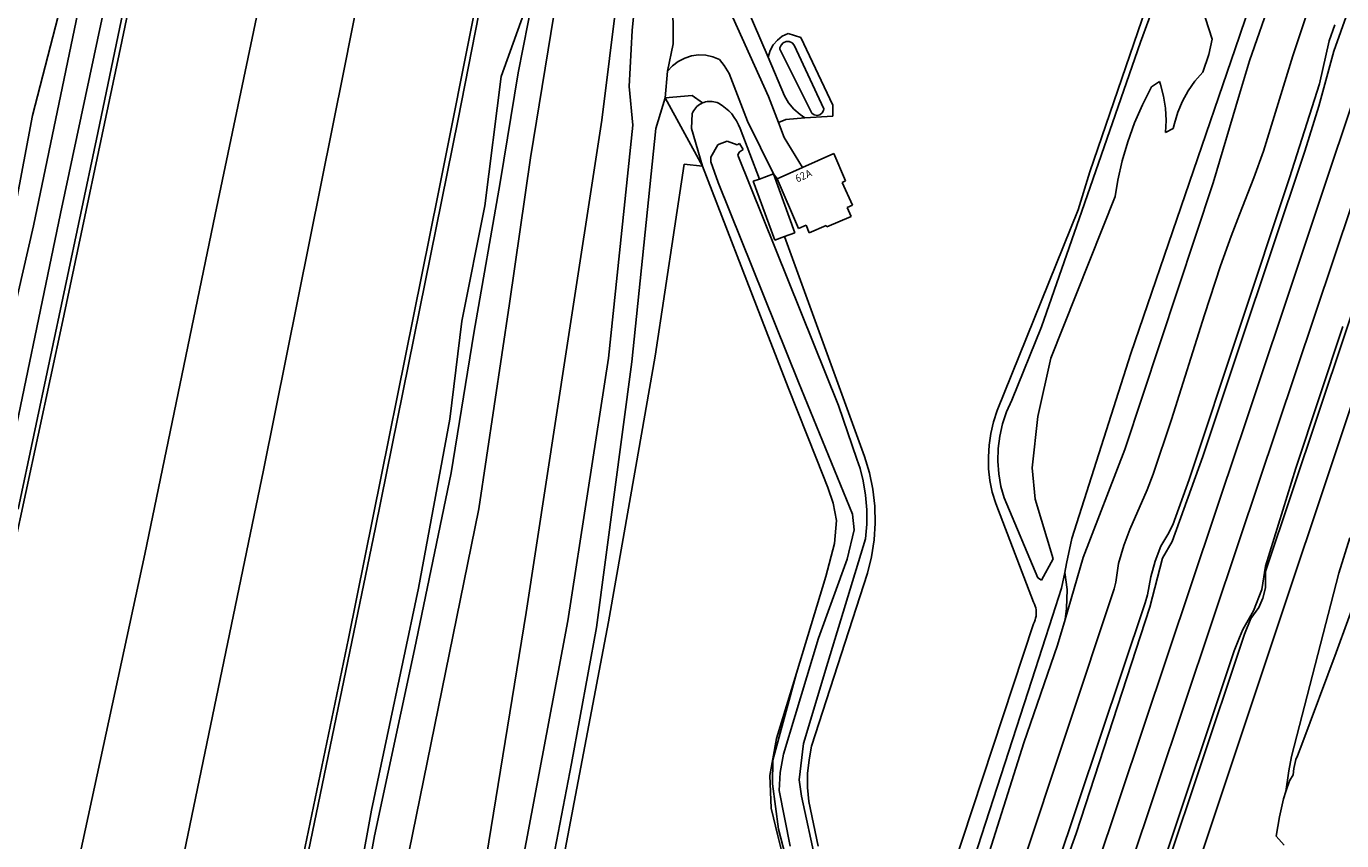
# Model space of a CAD drawing. Header units: metres. Extents: x 102000 to 105000, y 414600 to 420766.
# Tile 186 of 256: x 103845 to 104013, y 419561 to 419665. Entities that reach past the tile are written whole.
import ezdxf

# ---------------------------------------------------------------- set-up
doc = ezdxf.new("R2010")
doc.units = ezdxf.units.M
doc.layers.get('0').update_dxf_attribs({"color": 8})
doc.styles.add('MtXpl_NLCS-ISO', font='NLCS-ISO.ttf')

msp = doc.modelspace()

# ---------------------------------------------------------------- linework, layer by layer
for p, q in [((104000, 419599.47), (104056.95, 419769.54)), ((104006.82, 419661.47), (104021.28, 419704.55)), ((104010.2, 419686.48), (104001.28, 419660.81)), ((104012.07, 419662.05), (104020.01, 419684.29)), ((104000.03, 419612.27), (104022.5, 419679.65)), ((104000, 419663.98), (104003.3, 419673.93)), ((104012.22, 419665.43), (104011.49, 419663.4)), ((104011.49, 419663.4), (104010.24, 419657.88)), ((104010.17, 419655.03), (104012.07, 419662.05)), ((104001.28, 419660.81), (104000, 419656.54)), ((104003.06, 419649.25), (104006.82, 419661.47)), ((104010.24, 419657.88), (104006.41, 419645.86)), ((104008.37, 419649.24), (104010.17, 419655.03)), ((104000, 419624.22), (104008.37, 419649.24)), ((104001.84, 419645.85), (104003.06, 419649.25)), ((104021.49, 419649.78), (104003.32, 419595.4)), ((104006.41, 419645.86), (104000, 419626.57)), ((104000, 419641.14), (104001.84, 419645.85)), ((104000, 419573.77), (104018.62, 419629.66)), ((104013.21, 419626.79), (104007.22, 419608.65)), ((104000, 419612.18), (104000.03, 419612.27)), ((104007.22, 419608.65), (104003.33, 419596.08)), ((104012.72, 419595.2), (104014.11, 419599.73)), ((104003.33, 419596.08), (104002.85, 419593.1)), ((104003.32, 419595.4), (104003.31, 419593.3)), ((104006.64, 419571.7), (104012.72, 419595.2)), ((104002.85, 419593.1), (104001.8, 419590.39)), ((104003.31, 419593.3), (104002.99, 419591.98)), ((104015.35, 419593.23), (104012.36, 419585.05)), ((104002.99, 419591.98), (104002.49, 419590.81)), ((104001.8, 419590.39), (104000.4, 419587.97)), ((104001.46, 419589.37), (104000.64, 419587.37)), ((104002.49, 419590.81), (104001.46, 419589.37)), ((104000.4, 419587.97), (104000, 419586.96)), ((104000.64, 419587.37), (104000, 419585.46)), ((104012.36, 419585.05), (104007.99, 419573.26)), ((104007.99, 419573.26), (104007.42, 419571.79)), ((104006.3, 419569.88), (104006.64, 419571.7)), ((104007.22, 419571.34), (104006.95, 419570.18)), ((104007.42, 419571.79), (104007.22, 419571.34)), ((104005.95, 419567.22), (104006.3, 419569.88)), ((104006.85, 419569.35), (104006.41, 419568.58)), ((104006.95, 419570.18), (104006.85, 419569.35)), ((104006.41, 419568.58), (104005.95, 419567.22)), ((104005.64, 419566.3), (104005.1, 419563.98)), ((104005.95, 419567.22), (104005.64, 419566.3)), ((104005.1, 419563.98), (104004.71, 419561.51)), ((104004.71, 419561.51), (104005.73, 419560.35))]:
    msp.add_line(p, q)
at = {"transparency": 33554687}
for p, q in [((103896.09, 419714.89), (103885.3, 419659.77)), ((103863.6, 419698.95), (103853.59, 419650.81)), ((103856.63, 419662.5), (103864.22, 419698.82)), ((103997.88, 419696.61), (103980.84, 419646.61)), ((103899.89, 419653.37), (103908.12, 419695)), ((103897.33, 419643.78), (103906.92, 419691.97)), ((103927.08, 419684.1), (103939.67, 419656.25)), ((103852.68, 419682.18), (103845.38, 419653.82)), ((103922.03, 419683.08), (103918.32, 419653.21)), ((103868.79, 419641.13), (103877.05, 419680.74)), ((103911.05, 419676.99), (103907.59, 419659.29)), ((103992.27, 419676.83), (103987.32, 419663.2)), ((103852.65, 419674.05), (103845.5, 419639.69)), ((103927.44, 419662.99), (103927.39, 419674.9)), ((103909.15, 419648.4), (103912.9, 419671.16)), ((103922.73, 419670.42), (103922.21, 419664.72)), ((103996.49, 419663.59), (103994.18, 419670.86)), ((103848.97, 419641.25), (103854.83, 419668.75)), ((103905.42, 419658.8), (103909.11, 419669.12)), ((103936.78, 419667.81), (103939.62, 419661.31)), ((103922.21, 419664.72), (103921.82, 419657.54)), ((103940.27, 419662.87), (103940.79, 419663.48)), ((103940.79, 419663.48), (103941.42, 419663.98)), ((103941.42, 419663.98), (103942.19, 419664.32)), ((103942.19, 419664.32), (103943.8, 419663.8)), ((103943.8, 419663.8), (103947.88, 419655.16)), ((103986.07, 419623.32), (104000, 419663.98)), ((103996.06, 419661.63), (103996.49, 419663.59)), ((103849.25, 419627.58), (103856.63, 419662.5)), ((103926.74, 419659.52), (103927.44, 419662.99)), ((103939.62, 419661.31), (103939.88, 419662.17)), ((103939.88, 419662.17), (103940.27, 419662.87)), ((103941.13, 419662.48), (103941.11, 419662.32)), ((103941.11, 419662.32), (103945.02, 419654.45)), ((103941.27, 419662.85), (103941.13, 419662.48)), ((103941.55, 419663.14), (103941.27, 419662.85)), ((103941.92, 419663.29), (103941.55, 419663.14)), ((103942.32, 419663.29), (103941.92, 419663.29)), ((103942.68, 419663.14), (103942.32, 419663.29)), ((103942.96, 419662.85), (103942.68, 419663.14)), ((103946.75, 419654.68), (103942.96, 419662.85)), ((103987.32, 419663.2), (103979.8, 419641.57)), ((103926.74, 419659.52), (103927.37, 419660.19)), ((103927.37, 419660.19), (103928.1, 419660.76)), ((103928.1, 419660.76), (103928.92, 419661.18)), ((103928.92, 419661.18), (103929.8, 419661.46)), ((103929.8, 419661.46), (103930.71, 419661.58)), ((103930.71, 419661.58), (103931.63, 419661.55)), ((103931.63, 419661.55), (103932.54, 419661.35)), ((103932.54, 419661.35), (103933.39, 419661)), ((103933.39, 419661), (103933.99, 419660.21)), ((103933.99, 419660.21), (103934.61, 419659.21)), ((103941.69, 419656.36), (103939.62, 419661.31)), ((103995.28, 419659.37), (103996.06, 419661.63)), ((103885.3, 419659.77), (103874.95, 419608.4)), ((103903.32, 419642.27), (103905.42, 419658.8)), ((103907.59, 419659.29), (103905.3, 419645.26)), ((103926.4, 419656.09), (103926.74, 419659.52)), ((103934.61, 419659.21), (103936.98, 419653.1)), ((103994.29, 419658.23), (103995.28, 419659.37)), ((103921.82, 419657.54), (103922.27, 419652.6)), ((103987.57, 419655.21), (103988.73, 419657.48)), ((103988.73, 419657.48), (103989.74, 419658.2)), ((103989.74, 419658.2), (103989.87, 419657.8)), ((103989.87, 419657.8), (103990.27, 419656.3)), ((103992.68, 419655.66), (103993.42, 419656.98)), ((103993.42, 419656.98), (103994.29, 419658.23)), ((103926.4, 419656.09), (103925.24, 419652.14)), ((103929.9, 419656.4), (103926.4, 419656.09)), ((103931.21, 419647.34), (103926.4, 419656.09)), ((103931.19, 419655.43), (103929.9, 419656.4)), ((103930.48, 419654.96), (103930.64, 419655.1)), ((103930.64, 419655.1), (103930.82, 419655.23)), ((103930.82, 419655.23), (103931, 419655.34)), ((103931, 419655.34), (103931.19, 419655.43)), ((103931.19, 419655.43), (103931.39, 419655.51)), ((103931.39, 419655.51), (103931.59, 419655.57)), ((103931.59, 419655.57), (103931.8, 419655.61)), ((103931.8, 419655.61), (103932.02, 419655.64)), ((103932.02, 419655.64), (103932.23, 419655.64)), ((103932.23, 419655.64), (103932.45, 419655.63)), ((103932.45, 419655.63), (103932.66, 419655.59)), ((103932.66, 419655.59), (103932.86, 419655.54)), ((103932.86, 419655.54), (103933.07, 419655.47)), ((103933.07, 419655.47), (103933.26, 419655.39)), ((103933.26, 419655.39), (103933.73, 419655.1)), ((103933.73, 419655.1), (103934.17, 419654.78)), ((103939.67, 419656.25), (103940.94, 419652.93)), ((103942.24, 419655.46), (103941.69, 419656.36)), ((103942.91, 419654.65), (103942.24, 419655.46)), ((103947.88, 419655.16), (103947.88, 419653.72)), ((103986.55, 419652.87), (103987.57, 419655.21)), ((103990.27, 419656.3), (103990.5, 419654.76)), ((103992.09, 419654.26), (103992.68, 419655.66)), ((104000, 419656.54), (103996.6, 419645.21)), ((103845.38, 419653.82), (103838.85, 419619.37)), ((103889.3, 419601.06), (103899.89, 419653.37)), ((103929.81, 419652.14), (103929.9, 419654.07)), ((103929.9, 419654.07), (103929.98, 419654.27)), ((103929.98, 419654.27), (103930.09, 419654.45)), ((103930.09, 419654.45), (103930.2, 419654.63)), ((103930.2, 419654.63), (103930.34, 419654.8)), ((103930.34, 419654.8), (103930.48, 419654.96)), ((103934.17, 419654.78), (103934.57, 419654.42)), ((103934.57, 419654.42), (103934.95, 419654.02)), ((103934.95, 419654.02), (103935.28, 419653.59)), ((103935.28, 419653.59), (103935.57, 419653.13)), ((103941.87, 419653.33), (103940.94, 419652.93)), ((103944.32, 419653.54), (103941.87, 419653.33)), ((103943.7, 419653.95), (103942.91, 419654.65)), ((103944.32, 419653.54), (103943.7, 419653.95)), ((103947.88, 419653.72), (103944.32, 419653.54)), ((103945.02, 419654.45), (103945.21, 419654.13)), ((103945.21, 419654.13), (103945.51, 419653.91)), ((103945.51, 419653.91), (103945.88, 419653.84)), ((103945.88, 419653.84), (103946.25, 419653.92)), ((103946.25, 419653.92), (103946.54, 419654.15)), ((103946.54, 419654.15), (103946.72, 419654.48)), ((103946.72, 419654.48), (103946.75, 419654.68)), ((103990.5, 419654.76), (103990.58, 419653.2)), ((103991.65, 419652.81), (103992.09, 419654.26)), ((103918.32, 419653.21), (103913.74, 419623.56)), ((103922.27, 419652.6), (103919.18, 419622.72)), ((103925.24, 419652.14), (103922.14, 419622.26)), ((103931.21, 419647.34), (103929.81, 419652.14)), ((103935.57, 419653.13), (103935.82, 419652.65)), ((103935.82, 419652.65), (103936.02, 419652.14)), ((103936.02, 419652.14), (103938.49, 419645.69)), ((103936.98, 419653.1), (103940.29, 419646.35)), ((103940.94, 419652.93), (103941.68, 419651.01)), ((103985.68, 419650.47), (103986.55, 419652.87)), ((103990.58, 419653.2), (103990.5, 419651.64)), ((103990.5, 419651.64), (103991.51, 419652.18)), ((103991.51, 419652.18), (103991.65, 419652.81)), ((103853.59, 419650.81), (103843.52, 419603.41)), ((103932.26, 419648.5), (103933.16, 419650.08)), ((103933.16, 419650.08), (103933.33, 419650.14)), ((103933.33, 419650.14), (103934.35, 419650.55)), ((103934.35, 419650.55), (103935.66, 419650.07)), ((103935.66, 419650.07), (103935.96, 419650.25)), ((103935.96, 419650.25), (103936.43, 419649.47)), ((103941.68, 419651.01), (103944, 419647.16)), ((103984.96, 419648.03), (103985.68, 419650.47)), ((103906.48, 419629.74), (103909.15, 419648.4)), ((103932.29, 419647.89), (103932.26, 419648.5)), ((103935.9, 419649.12), (103935.72, 419648.76)), ((103935.72, 419648.76), (103948.61, 419616.69)), ((103936.43, 419649.47), (103935.9, 419649.12)), ((103944, 419647.16), (103948.04, 419648.96)), ((103948.04, 419648.96), (103949.52, 419645.45)), ((103928.85, 419647.59), (103925.14, 419622.99)), ((103931.21, 419647.34), (103928.85, 419647.59)), ((103939.34, 419626.26), (103931.21, 419647.34)), ((103933.21, 419645.24), (103932.29, 419647.89)), ((103941.14, 419645.87), (103944, 419647.16)), ((103980.84, 419646.61), (103979.34, 419641.73)), ((103984.4, 419645.54), (103984.96, 419648.03)), ((103905.3, 419645.26), (103901.91, 419625.95)), ((103943.5, 419619.68), (103933.21, 419645.24)), ((103937.7, 419645.4), (103938.49, 419645.69)), ((103940.46, 419637.85), (103937.7, 419645.4)), ((103938.49, 419645.69), (103940.29, 419646.35)), ((103940.77, 419645.71), (103940.29, 419646.35)), ((103940.29, 419646.35), (103943.05, 419638.8)), ((103940.77, 419645.71), (103941.14, 419645.87)), ((103943.49, 419639.33), (103940.77, 419645.71)), ((103949.52, 419645.45), (103949.08, 419645.25)), ((103949.08, 419645.25), (103950.4, 419642.35)), ((103984.05, 419643.45), (103984.4, 419645.54)), ((103996.6, 419645.21), (103985.32, 419611.06)), ((103885.86, 419586.81), (103897.33, 419643.78)), ((103975.83, 419622.75), (103984.05, 419643.45)), ((103900.39, 419627.49), (103903.32, 419642.27)), ((103950.4, 419642.35), (103949.72, 419642.05)), ((103949.72, 419642.05), (103950.25, 419640.9)), ((103979.34, 419641.73), (103968.96, 419616.02)), ((103979.8, 419641.57), (103974.65, 419626.74)), ((103841.73, 419606.5), (103848.97, 419641.25)), ((103859.75, 419597.65), (103868.79, 419641.13)), ((103950.25, 419640.9), (103947.15, 419639.57)), ((103998.93, 419638.38), (104000, 419641.14)), ((103845.5, 419639.69), (103839.3, 419612.8)), ((103941.72, 419638.32), (103940.46, 419637.85)), ((103943.05, 419638.8), (103941.72, 419638.32)), ((103941.72, 419638.32), (103951.96, 419610.15)), ((103944.47, 419639.76), (103943.49, 419639.33)), ((103944.85, 419638.81), (103944.47, 419639.76)), ((103947.06, 419639.75), (103944.85, 419638.81)), ((103947.15, 419639.57), (103947.06, 419639.75)), ((103997.56, 419634.55), (103998.93, 419638.38)), ((103995.49, 419628.27), (103997.56, 419634.55)), ((103902.54, 419603.42), (103906.48, 419629.74)), ((103991.29, 419614.9), (103995.49, 419628.27)), ((103841.35, 419590.85), (103849.25, 419627.58)), ((103898.82, 419614.91), (103900.39, 419627.49)), ((103974.65, 419626.74), (103970.82, 419617.35)), ((104000, 419626.57), (103993.56, 419607.18)), ((103901.91, 419625.95), (103899.01, 419608.05)), ((103942.18, 419618.99), (103939.34, 419626.26)), ((103913.74, 419623.56), (103908.62, 419590.14)), ((103925.14, 419622.99), (103922.67, 419608.87)), ((103978.51, 419599.64), (103986.07, 419623.32)), ((103995.29, 419610.15), (104000, 419624.22)), ((103919.18, 419622.72), (103913.97, 419589.11)), ((103922.14, 419622.26), (103917.62, 419588.25)), ((103974.14, 419615.25), (103975.83, 419622.75)), ((103950.41, 419602.76), (103943.5, 419619.68)), ((103945.79, 419609.83), (103942.18, 419618.99)), ((103948.61, 419616.69), (103950.96, 419609.81)), ((103970.82, 419617.35), (103970.15, 419615.87)), ((103894.81, 419593.28), (103898.82, 419614.91)), ((103968.48, 419614.58), (103968.13, 419613.1)), ((103968.96, 419616.02), (103968.48, 419614.58)), ((103970.15, 419615.87), (103969.64, 419614.34)), ((103973.45, 419608.67), (103974.14, 419615.25)), ((103988.93, 419607.88), (103991.29, 419614.9)), ((103968.13, 419613.1), (103967.91, 419611.6)), ((103969.64, 419614.34), (103969.28, 419612.76)), ((103967.91, 419611.6), (103967.82, 419610.09)), ((103969.08, 419611.15), (103969.03, 419609.53)), ((103969.28, 419612.76), (103969.08, 419611.15)), ((103972.63, 419530.57), (104000, 419612.18)), ((103947.25, 419606.18), (103945.79, 419609.83)), ((103950.96, 419609.81), (103951.38, 419608.59)), ((103951.96, 419610.15), (103952.59, 419608.07)), ((103967.82, 419610.09), (103967.86, 419608.58)), ((103969.03, 419609.53), (103969.15, 419607.92)), ((103985.32, 419611.06), (103979.96, 419597.22)), ((103991.36, 419599.24), (103995.29, 419610.15)), ((103874.95, 419608.4), (103862.69, 419549.16)), ((103899.01, 419608.05), (103894.29, 419585.41)), ((103922.67, 419608.87), (103919.18, 419588.98)), ((103951.38, 419608.59), (103951.78, 419607.02)), ((103952.59, 419608.07), (103953.02, 419605.94)), ((103967.86, 419608.58), (103968.03, 419607.07)), ((103969.15, 419607.92), (103969.43, 419606.32)), ((103973.8, 419604.67), (103973.45, 419608.67)), ((103988.15, 419605.89), (103988.93, 419607.88)), ((103947.93, 419604.18), (103947.25, 419606.18)), ((103951.78, 419607.02), (103952.09, 419605.18)), ((103968.03, 419607.07), (103968.33, 419605.58)), ((103969.43, 419606.32), (103969.83, 419604.85)), ((103993.56, 419607.18), (103991.46, 419601.4)), ((103952.09, 419605.18), (103952.25, 419603.32)), ((103953.02, 419605.94), (103953.27, 419603.78)), ((103968.33, 419605.58), (103968.76, 419604.13)), ((103969.83, 419604.85), (103974.15, 419594.59)), ((103976.12, 419597.03), (103973.8, 419604.67)), ((103985.94, 419600.8), (103988.15, 419605.89)), ((103891.03, 419546.78), (103902.54, 419603.42)), ((103948.36, 419601.94), (103947.93, 419604.18)), ((103950.65, 419600.73), (103950.41, 419602.76)), ((103952.25, 419603.32), (103952.24, 419601.46)), ((103953.27, 419603.78), (103953.32, 419601.61)), ((103968.76, 419604.13), (103972.72, 419593.84)), ((103877.94, 419546.04), (103889.3, 419601.06)), ((103948.12, 419598.99), (103948.36, 419601.94)), ((103952.24, 419601.46), (103952.07, 419599.6)), ((103953.32, 419601.61), (103953.19, 419599.45)), ((103991.46, 419601.4), (103990.82, 419600.14)), ((103933.21, 419400), (104000, 419599.47)), ((103952.07, 419599.6), (103947.27, 419583.77)), ((103949.74, 419596.98), (103950.65, 419600.73)), ((103953.19, 419599.45), (103952.86, 419597.3)), ((103977.84, 419596.45), (103978.51, 419599.64)), ((103985.17, 419598.75), (103985.94, 419600.8)), ((103990.82, 419600.14), (103989.92, 419598.65)), ((103947, 419594.76), (103948.12, 419598.99)), ((103984.49, 419596.44), (103985.17, 419598.75)), ((103989.92, 419598.65), (103989.17, 419596.74)), ((103990.15, 419597.14), (103991.36, 419599.24)), ((103850.17, 419553.16), (103859.75, 419597.65)), ((103946.08, 419586.87), (103949.74, 419596.98)), ((103952.86, 419597.3), (103952.35, 419595.19)), ((103974.62, 419594.3), (103976.12, 419597.03)), ((103977.6, 419595.29), (103977.84, 419596.45)), ((103979.96, 419597.22), (103977.64, 419589.25)), ((103984.14, 419594.05), (103984.49, 419596.44)), ((103988.49, 419590.85), (103990.15, 419597.14)), ((103989.17, 419596.74), (103988.62, 419594.74)), ((103943.23, 419582.37), (103947, 419594.76)), ((103952.35, 419595.19), (103945.18, 419573.04)), ((103974.15, 419594.59), (103974.62, 419594.3)), ((103977.6, 419595.29), (103977.18, 419593.28)), ((103977.9, 419593.09), (103977.6, 419595.29)), ((103988.62, 419594.74), (103988.2, 419592.41)), ((103888.82, 419564.82), (103894.81, 419593.28)), ((103966.19, 419539.93), (103983.93, 419593.18)), ((103972.72, 419593.84), (103973.62, 419591.48)), ((103977.18, 419593.28), (103976.03, 419589.7)), ((103977.83, 419590.68), (103977.9, 419593.09)), ((103983.93, 419593.18), (103984.14, 419594.05)), ((103987.93, 419591.39), (103970.18, 419538.59)), ((103973.62, 419591.48), (103973.73, 419591.24)), ((103973.73, 419591.24), (103973.82, 419590.99)), ((103973.82, 419590.99), (103973.89, 419590.74)), ((103988.2, 419592.41), (103987.93, 419591.39)), ((103908.62, 419590.14), (103898.4, 419527.71)), ((103976.03, 419589.7), (103973.4, 419581.5)), ((103973.88, 419589.45), (103973.81, 419589.2)), ((103973.93, 419589.71), (103973.88, 419589.45)), ((103973.89, 419590.74), (103973.94, 419590.49)), ((103973.96, 419589.97), (103973.93, 419589.71)), ((103973.94, 419590.49), (103973.96, 419590.23)), ((103973.96, 419590.23), (103973.96, 419589.97)), ((103977.64, 419589.25), (103976.69, 419585.97)), ((103977.64, 419589.25), (103977.83, 419590.68)), ((103979.06, 419561.86), (103988.49, 419590.85)), ((103913.97, 419589.11), (103905.43, 419543.85)), ((103919.18, 419588.98), (103912.51, 419553.96)), ((103917.62, 419588.25), (103914.42, 419570.82)), ((103973.6, 419588.72), (103960.44, 419548.72)), ((103973.72, 419588.95), (103973.6, 419588.72)), ((103973.81, 419589.2), (103973.72, 419588.95)), ((103876.55, 419542.12), (103885.86, 419586.81)), ((103941.58, 419572), (103946.08, 419586.87)), ((103976.69, 419585.97), (103972.35, 419573.48)), ((104000, 419586.96), (103999.32, 419585.26)), ((103894.29, 419585.41), (103889.2, 419561.57)), ((104000, 419585.46), (103981.07, 419529.05)), ((103999.32, 419585.26), (103981.81, 419532.9)), ((103947.27, 419583.77), (103944.14, 419573.36)), ((103940.22, 419571.26), (103943.23, 419582.37)), ((103940.68, 419574.02), (103943.23, 419582.37)), ((103973.4, 419581.5), (103961.93, 419546.17)), ((103939.82, 419569.28), (103940.68, 419574.02)), ((103944.14, 419573.36), (103943.59, 419568.72)), ((103945.18, 419573.04), (103944.85, 419571.29)), ((103972.35, 419573.48), (103964.19, 419547.48)), ((103990.87, 419546.36), (104000, 419573.77)), ((103914.42, 419570.82), (103912.3, 419559.72)), ((103940.17, 419568.19), (103940.22, 419571.26)), ((103941.15, 419569.68), (103941.58, 419572)), ((103944.85, 419571.29), (103944.67, 419569.52)), ((103940, 419565.08), (103939.82, 419569.28)), ((103941.03, 419567.36), (103941.15, 419569.68)), ((103944.67, 419569.52), (103944.67, 419567.74)), ((103940.92, 419562.39), (103940.17, 419568.19)), ((103942.44, 419560.21), (103941.03, 419567.36)), ((103943.59, 419568.72), (103943.88, 419566.64)), ((103944.67, 419567.74), (103944.83, 419565.96)), ((103943.88, 419566.64), (103945.71, 419558.18)), ((103944.83, 419565.96), (103946, 419560.23)), ((103882.9, 419533.16), (103888.82, 419564.82)), ((103940.85, 419561.53), (103940, 419565.08)), ((103942.09, 419557.98), (103940.92, 419562.39)), ((103889.2, 419561.57), (103885.74, 419542.51)), ((103942.15, 419556.4), (103940.85, 419561.53)), ((103967.78, 419530.34), (103979.06, 419561.86))]:
    msp.add_line(p, q, dxfattribs=at)

# ---------------------------------------------------------------- texts
at = {"transparency": 33554687, "style": 'MtXpl_NLCS-ISO'}
msp.add_text('62A', height=1, rotation=24.1215, dxfattribs=at).set_placement((103943.35, 419645.22))

doc.saveas('drawing.dxf')
